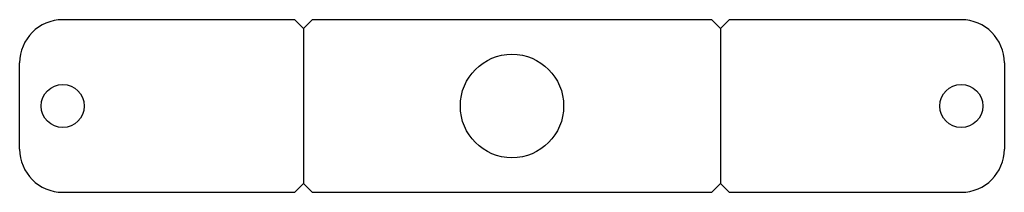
# Model space of a CAD drawing. Extents: x -34 to 80, y 0 to 20.
import ezdxf

# ---------------------------------------------------------------- set-up
doc = ezdxf.new("R2010")
doc.units = 0
doc.header["$MEASUREMENT"] = 0
doc.layers.get('0').update_dxf_attribs({"linetype": 'CONTINUOUS'})
doc.layers.add('CUT', color=7, linetype='CONTINUOUS')
doc.layers.add('FOLD', color=6, linetype='CONTINUOUS')

msp = doc.modelspace()

# ---------------------------------------------------------------- linework, layer by layer
for p, q in [((-0.96, 19), (-1.96, 20)), ((-0.96, 19), (0.04, 20)), ((47.46, 19), (46.46, 20)), ((47.46, 19), (48.46, 20)), ((-0.96, 1), (-1.96, 0)), ((-0.96, 1), (0.04, 0)), ((47.46, 1), (46.46, 0)), ((47.46, 1), (48.46, 0))]:
    msp.add_line(p, q)
at = {"layer": 'CUT'}
for p, q in [((-1.96, 20), (-28.93, 20)), ((46.46, 20), (0.04, 20)), ((75.43, 20), (48.46, 20)), ((-33.93, 5), (-33.93, 15)), ((80.43, 15), (80.43, 5)), ((-28.93, 0), (-1.96, 0)), ((0.04, 0), (46.46, 0)), ((48.46, 0), (75.43, 0))]:
    msp.add_line(p, q, dxfattribs=at)
for centre, radius in [((23.25, 10), 6), ((-28.93, 10), 2.5), ((75.43, 10), 2.5)]:
    msp.add_circle(centre, radius, dxfattribs=at)
for centre, start, end in [((-28.93, 15), 90, 180), ((75.43, 15), 0, 90), ((-28.93, 5), 180, 270), ((75.43, 5), 270, 0)]:
    msp.add_arc(centre, 5, start, end, dxfattribs=at)
at = {"layer": 'FOLD'}
for p, q in [((-0.96, 19), (-0.96, 1)), ((47.46, 19), (47.46, 1))]:
    msp.add_line(p, q, dxfattribs=at)

doc.saveas('drawing.dxf')
